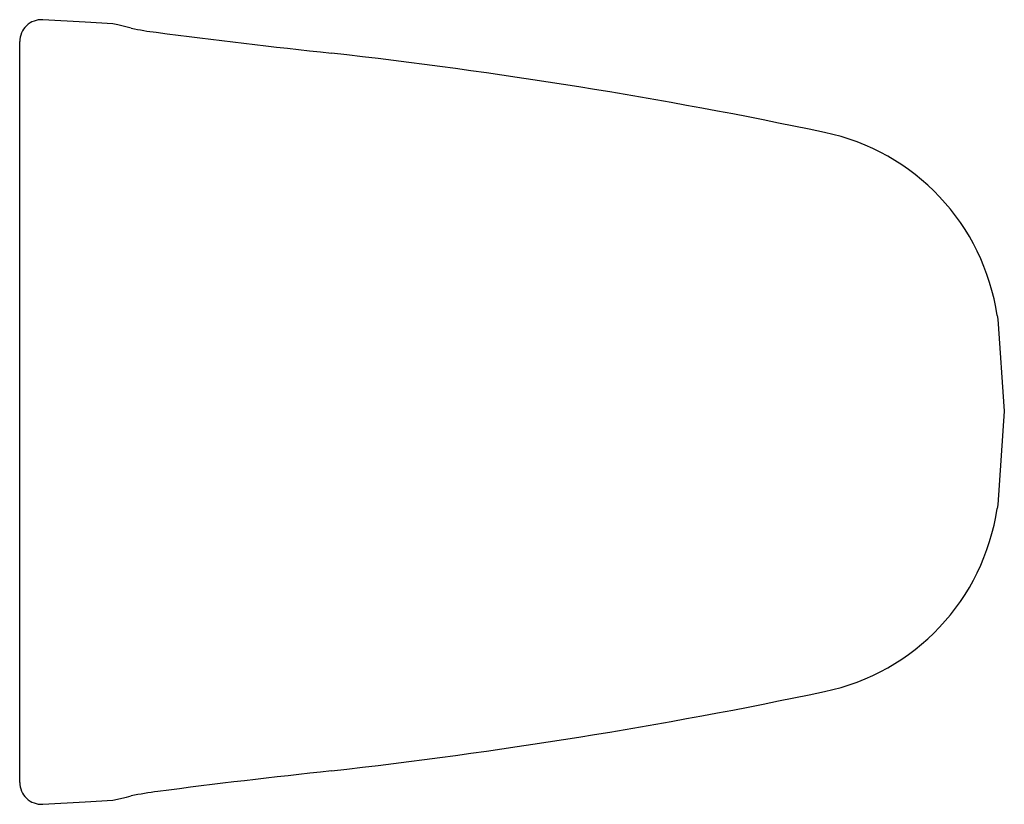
# Model space of a CAD drawing. Header units: millimetres. Extents: x 44.6085 to 44.6985, y 174.8006 to 174.8723.
import ezdxf

# ---------------------------------------------------------------- set-up
doc = ezdxf.new("R2010")
doc.units = ezdxf.units.MM
doc.layers.add('SANINDUSA', color=3, linetype='Continuous')

msp = doc.modelspace()

# ---------------------------------------------------------------- linework, layer by layer
at = {"layer": 'SANINDUSA'}
for p, q in [((44.60847898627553, 174.8685410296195), (44.60847898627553, 174.8702986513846)), ((44.60847898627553, 174.8580577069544), (44.60847898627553, 174.8685410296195)), ((44.60847898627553, 174.8148655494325), (44.60847898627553, 174.8580577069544)), ((44.69783098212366, 174.8452633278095), (44.69787913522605, 174.8449316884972)), ((44.69787913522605, 174.8279915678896), (44.69783098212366, 174.8276599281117)), ((44.60847898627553, 174.8043822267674), (44.60847898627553, 174.8148655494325)), ((44.60847898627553, 174.8026246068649), (44.60847898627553, 174.8043822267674))]:
    msp.add_line(p, q, dxfattribs=at)
at = {"layer": 'SANINDUSA', "flags": 128}
for points in [[(44.61700688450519, 174.8719131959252), (44.61447766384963, 174.8720740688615), (44.61058462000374, 174.8722957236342)], [(44.61868121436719, 174.8715339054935), (44.61745744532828, 174.8718326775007), (44.61700688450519, 174.8719131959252)], [(44.69787913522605, 174.8449316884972), (44.69847892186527, 174.8365504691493), (44.69787913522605, 174.8279915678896)], [(44.61058462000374, 174.8006275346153), (44.61447766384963, 174.8008491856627), (44.61700688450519, 174.8010100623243)], [(44.61700688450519, 174.8010100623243), (44.6182307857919, 174.8012657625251), (44.61868121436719, 174.801389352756)]]:
    msp.add_lwpolyline(points, dxfattribs=at)
at = {"layer": 'SANINDUSA'}
for centre, radius, start, end in [((44.61047893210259, 174.8702985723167), 0.0019999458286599, 86.97077161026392, 180), ((44.62328351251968, 174.89175696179), 0.0207401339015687, 257.1791694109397, 263.5554182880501), ((44.71511453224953, 175.5952656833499), 0.7302140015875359, 262.5912497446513, 263.8573393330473), ((44.58323627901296, 174.3909923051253), 0.4812619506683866, 78.15226348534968, 83.58845237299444), ((44.67793232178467, 174.8423100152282), 0.0201166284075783, 8.442078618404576, 78.20344749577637), ((44.67793210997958, 174.8306134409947), 0.0201168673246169, 281.7970266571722, 351.5574456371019), ((44.58323516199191, 175.2819379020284), 0.4812689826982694, 276.4115873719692, 281.8476967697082), ((44.71778010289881, 174.0547440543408), 0.7532812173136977, 96.15775274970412, 97.37314314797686), ((44.61047892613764, 174.8026246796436), 0.0019999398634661, 180, 273.0294085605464), ((44.62521729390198, 174.7698538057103), 0.0322057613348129, 97.325324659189, 101.709375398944)]:
    msp.add_arc(centre, radius, start, end, dxfattribs=at)

doc.saveas('drawing.dxf')
